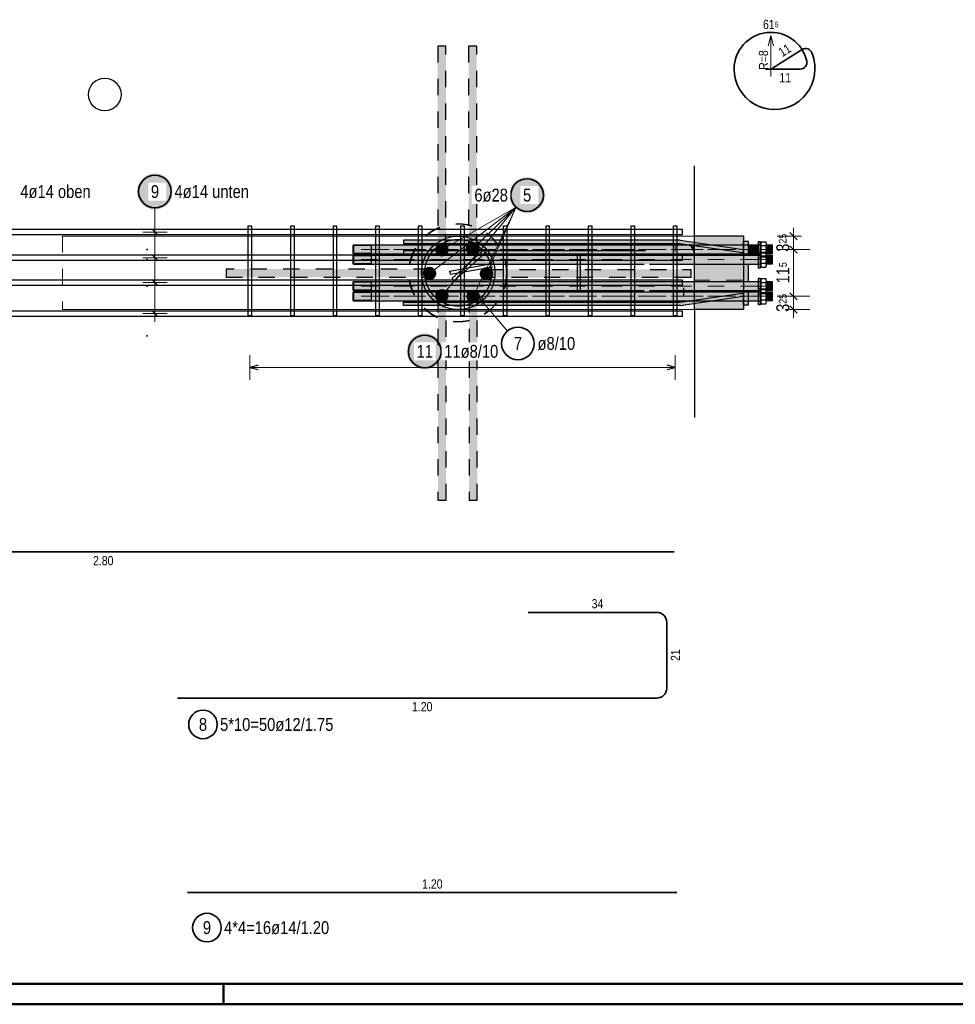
# Model space of a CAD drawing. Header units: millimetres. Extents: x -48 to 49.2, y -6.2 to 26.4.
# Tile 44 of 53: x 33 to 38.7, y 0 to 6. Entities that reach past the tile are written whole.
import ezdxf

# ---------------------------------------------------------------- set-up
doc = ezdxf.new("R2010")
doc.units = ezdxf.units.MM
doc.linetypes.add('DASHDOT', pattern=[1, 0.5, -0.25, 0, -0.25])
doc.linetypes.add('HIDDEN', pattern=[0.375, 0.25, -0.125])
doc.layers.add('Achsen', color=7, linetype='Continuous', lineweight=20)
doc.layers.add('Schraffuren', color=7, linetype='Continuous', lineweight=20)
doc.styles.add('Arial Narrow', font='ARIALN.TTF')
doc.dimstyles.new('Arch_Strakon_dimstyle', dxfattribs={"dimtxt": 8.75, "dimasz": 1, "dimexe": 1.25, "dimexo": 0.0625, "dimgap": 1, "dimtad": 0, "dimdec": 3, "dimzin": 12, "dimdsep": 46, "dimtxsty": 'Arial Narrow', "dimblk": 'Arrowhead_Tick', "dimsah": 1, "dimcen": 0, "dimse1": 1, "dimse2": 1, "dimclrd": 6, "dimclrt": 2, "dimazin": 0, "dimtfac": 1, "dimtdec": 4, "dimtmove": 0, "dimatfit": 3, "dimldrblk": 'NONE', "dimfxl": 1, "dimtvp": 1, "dimtolj": 1, "dimtzin": 0, "dimlwd": 13, "dimarcsym": 2})
doc.dimstyles.new('Radial_Strakon_dimstyle', dxfattribs={"dimtxt": 8.75, "dimasz": 1, "dimexe": 1.25, "dimexo": 0.0625, "dimgap": 1, "dimtad": 0, "dimdec": 3, "dimzin": 12, "dimdsep": 46, "dimtxsty": 'Arial Narrow', "dimblk": 'Arrowhead_Radial_Reverse', "dimsah": 1, "dimcen": 0, "dimse1": 1, "dimse2": 1, "dimclrd": 6, "dimclrt": 2, "dimazin": 0, "dimtfac": 1, "dimtdec": 4, "dimtmove": 0, "dimatfit": 3, "dimldrblk": 'NONE', "dimfxl": 1, "dimtvp": 1, "dimtolj": 1, "dimtzin": 0, "dimlwd": 13, "dimarcsym": 2})

# ---------------------------------------------------------------- blocks, each defined once
blk = doc.blocks.new('Arrowhead_Tick')
at = {"color": 0, "linetype": 'Continuous', "lineweight": -2}
for p, q in [((0, 10), (0, -5)), ((-1, 0), (0, 0)), ((5, 0), (0, 0))]:
    blk.add_line(p, q, dxfattribs=at)
at = {"color": 2, "linetype": 'Continuous', "lineweight": 35}
blk.add_line((2.21, 2.21), (-2.21, -2.21), dxfattribs=at)
blk = doc.blocks.new('*D25')
at = {"color": 6, "linetype": 'Continuous', "lineweight": 13}
blk.add_line((37.7443, 4.2673), (37.7443, 4.3285), dxfattribs=at)
at = {"layer": 'Defpoints', "color": 0}
for p in [(37.6148, 4.3385), (37.7443, 4.3385), (37.4371, 4.2573)]:
    blk.add_point(p, dxfattribs=at)
at = {"color": 6, "lineweight": 13, "xscale": 0.01, "yscale": 0.01, "zscale": 0.01}
for p, rotation in [((37.7443, 4.3385), 90.00000000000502), ((37.7443, 4.2573), 270.000000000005)]:
    blk.add_blockref('Arrowhead_Tick', p, dxfattribs=dict(at, rotation=rotation))
at = {"color": 2, "lineweight": 18, "insert": (37.6791, 4.2979), "char_height": 0.07875, "attachment_point": 5, "rotation": 90, "style": 'Arial Narrow'}
blk.add_mtext('\\A1;3{\\A1;\\H.6x;\\S25;}', dxfattribs=at)
blk = doc.blocks.new('_None')
blk = doc.blocks.new('*D26')
at = {"color": 6, "linetype": 'Continuous', "lineweight": 13}
blk.add_line((37.7443, 4.3485), (37.7443, 4.616), dxfattribs=at)
at = {"layer": 'Defpoints', "color": 0}
for p in [(37.6148, 4.626), (37.7443, 4.626), (37.6148, 4.3385)]:
    blk.add_point(p, dxfattribs=at)
at = {"color": 6, "lineweight": 13, "xscale": 0.01, "yscale": 0.01, "zscale": 0.01}
for p, rotation in [((37.7443, 4.626), 90), ((37.7443, 4.3385), 270)]:
    blk.add_blockref('Arrowhead_Tick', p, dxfattribs=dict(at, rotation=rotation))
at = {"color": 2, "lineweight": 18, "insert": (37.6798, 4.4823), "char_height": 0.07875, "attachment_point": 5, "rotation": 90, "style": 'Arial Narrow'}
blk.add_mtext('\\A1;11{\\A1;\\H.6x;\\S5;}', dxfattribs=at)
blk = doc.blocks.new('*D27')
at = {"color": 6, "linetype": 'Continuous', "lineweight": 13}
blk.add_line((37.7443, 4.636), (37.7443, 4.6973), dxfattribs=at)
at = {"layer": 'Defpoints', "color": 0}
for p in [(37.4371, 4.7073), (37.7443, 4.7073), (37.6148, 4.626)]:
    blk.add_point(p, dxfattribs=at)
at = {"color": 6, "lineweight": 13, "xscale": 0.01, "yscale": 0.01, "zscale": 0.01}
for p, rotation in [((37.7443, 4.7073), 89.99999999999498), ((37.7443, 4.626), 269.9999999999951)]:
    blk.add_blockref('Arrowhead_Tick', p, dxfattribs=dict(at, rotation=rotation))
at = {"color": 2, "lineweight": 18, "insert": (37.6791, 4.6666), "char_height": 0.07875, "attachment_point": 5, "rotation": 90, "style": 'Arial Narrow'}
blk.add_mtext('\\A1;3{\\A1;\\H.6x;\\S25;}', dxfattribs=at)
blk = doc.blocks.new('Arrowhead_Radial_Reverse')
at = {"color": 0, "linetype": 'Continuous', "lineweight": -2}
for p, q in [((0, 0), (-25, 0)), ((0, 0), (-6.25, 1.67)), ((-6.25, -1.67), (0, 0))]:
    blk.add_line(p, q, dxfattribs=at)
blk = doc.blocks.new('*D29')
at = {"color": 6, "linetype": 'Continuous', "lineweight": 13}
blk.add_line((37.6057, 5.9262), (37.6057, 5.7312), dxfattribs=at)
at = {"layer": 'Defpoints', "color": 0}
for p in [(37.6057, 5.9362), (37.6057, 5.7312)]:
    blk.add_point(p, dxfattribs=at)
at = {"color": 6, "lineweight": 13, "xscale": 0.01, "yscale": 0.01, "zscale": 0.01, "rotation": 90}
blk.add_blockref('Arrowhead_Radial_Reverse', (37.6057, 5.9362), dxfattribs=at)
at = {"color": 3, "lineweight": 18, "insert": (37.5608, 5.7862), "char_height": 0.05625, "attachment_point": 5, "rotation": 90, "style": 'Arial Narrow'}
blk.add_mtext('\\A1;R=8', dxfattribs=at)

msp = doc.modelspace()

# ---------------------------------------------------------------- hatches: boundary and pattern name
at = {"lineweight": 35, "true_color": 0x7dbeff}
for points in [[(35.613691, 5.870837), (35.613691, 4.620837), (35.563691, 4.620837), (35.563691, 5.870837)], [(35.802907, 5.870837), (35.802907, 4.620837), (35.752907, 4.620837), (35.752907, 5.870837)], [(34.26566, 4.455385), (35.51566, 4.455385), (35.51566, 4.505385), (34.26566, 4.505385)], [(35.864972, 4.453498), (37.114972, 4.453498), (37.114972, 4.503498), (35.864972, 4.503498)], [(35.614248, 4.339637), (35.614248, 3.089637), (35.564248, 3.089637), (35.564248, 4.339637)], [(35.805837, 4.339637), (35.805837, 3.089637), (35.755837, 3.089637), (35.755837, 4.339637)]]:
    msp.add_hatch(color=151, dxfattribs=at).paths.add_polyline_path(points)
at = {"lineweight": 25, "true_color": 0xffffff}
msp.add_hatch(color=7, dxfattribs=at).paths.add_polyline_path([(33.939711, 4.980745), (33.939644, 4.984584), (33.939443, 4.988419), (33.939108, 4.992244), (33.93864, 4.996054), (33.938039, 4.999847), (33.937307, 5.003616), (33.936443, 5.007357), (33.935449, 5.011066), (33.934327, 5.014737), (33.933077, 5.018368), (33.931701, 5.021952), (33.930201, 5.025486), (33.928578, 5.028966), (33.926835, 5.032387), (33.924973, 5.035745), (33.922996, 5.039037), (33.920905, 5.042257), (33.918703, 5.045402), (33.916392, 5.048468), (33.913976, 5.051452), (33.911457, 5.05435), (33.908838, 5.057158), (33.906123, 5.059873), (33.903315, 5.062491), (33.900417, 5.06501), (33.897433, 5.067427), (33.894367, 5.069737), (33.891222, 5.07194), (33.888002, 5.074031), (33.884711, 5.076008), (33.881353, 5.07787), (33.877931, 5.079613), (33.874452, 5.081235), (33.870917, 5.082736), (33.867333, 5.084112), (33.863703, 5.085362), (33.860031, 5.086484), (33.856322, 5.087478), (33.852581, 5.088342), (33.848812, 5.089074), (33.84502, 5.089675), (33.841209, 5.090143), (33.837384, 5.090477), (33.83355, 5.090678), (33.829711, 5.090745), (33.825872, 5.090678), (33.822037, 5.090477), (33.818213, 5.090143), (33.814402, 5.089675), (33.810609, 5.089074), (33.80684, 5.088342), (33.803099, 5.087478), (33.799391, 5.086484), (33.795719, 5.085362), (33.792088, 5.084112), (33.788504, 5.082736), (33.78497, 5.081235), (33.78149, 5.079613), (33.778069, 5.07787), (33.774711, 5.076008), (33.77142, 5.074031), (33.768199, 5.07194), (33.765054, 5.069737), (33.761988, 5.067427), (33.759004, 5.06501), (33.756106, 5.062491), (33.753298, 5.059873), (33.750583, 5.057158), (33.747965, 5.05435), (33.745446, 5.051452), (33.743029, 5.048468), (33.740719, 5.045402), (33.738517, 5.042257), (33.736425, 5.039037), (33.734448, 5.035745), (33.732586, 5.032387), (33.730843, 5.028966), (33.729221, 5.025486), (33.72772, 5.021952), (33.726344, 5.018368), (33.725094, 5.014737), (33.723972, 5.011066), (33.722978, 5.007357), (33.722114, 5.003616), (33.721382, 4.999847), (33.720781, 4.996054), (33.720313, 4.992244), (33.719979, 4.988419), (33.719778, 4.984584), (33.719711, 4.980745), (33.719778, 4.976906), (33.719979, 4.973072), (33.720313, 4.969247), (33.720781, 4.965436), (33.721382, 4.961644), (33.722114, 4.957875), (33.722978, 4.954134), (33.723972, 4.950425), (33.725094, 4.946754), (33.726344, 4.943123), (33.72772, 4.939539), (33.729221, 4.936004), (33.730843, 4.932525), (33.732586, 4.929104), (33.734448, 4.925745), (33.736425, 4.922454), (33.738517, 4.919234), (33.740719, 4.916089), (33.743029, 4.913023), (33.745446, 4.910039), (33.747965, 4.907141), (33.750583, 4.904333), (33.753298, 4.901618), (33.756106, 4.899), (33.759004, 4.896481), (33.761988, 4.894064), (33.765054, 4.891754), (33.768199, 4.889551), (33.77142, 4.88746), (33.774711, 4.885483), (33.778069, 4.883621), (33.78149, 4.881878), (33.78497, 4.880255), (33.788504, 4.878755), (33.792088, 4.877379), (33.795719, 4.876129), (33.799391, 4.875007), (33.803099, 4.874013), (33.80684, 4.873149), (33.810609, 4.872417), (33.814402, 4.871816), (33.818213, 4.871348), (33.822037, 4.871013), (33.825872, 4.870812), (33.829711, 4.870745), (33.83355, 4.870812), (33.837384, 4.871013), (33.841209, 4.871348), (33.84502, 4.871816), (33.848812, 4.872417), (33.852581, 4.873149), (33.856322, 4.874013), (33.860031, 4.875007), (33.863703, 4.876129), (33.867333, 4.877379), (33.870917, 4.878755), (33.874452, 4.880255), (33.877931, 4.881878), (33.881353, 4.883621), (33.884711, 4.885483), (33.888002, 4.88746), (33.891222, 4.889551), (33.894367, 4.891754), (33.897433, 4.894064), (33.900417, 4.896481), (33.903315, 4.899), (33.906123, 4.901618), (33.908838, 4.904333), (33.911457, 4.907141), (33.913976, 4.910039), (33.916392, 4.913023), (33.918703, 4.916089), (33.920905, 4.919234), (33.922996, 4.922454), (33.924973, 4.925745), (33.926835, 4.929104), (33.928578, 4.932525), (33.930201, 4.936004), (33.931701, 4.939539), (33.933077, 4.943123), (33.934327, 4.946754), (33.935449, 4.950425), (33.936443, 4.954134), (33.937307, 4.957875), (33.938039, 4.961644), (33.93864, 4.965436), (33.939108, 4.969247), (33.939443, 4.973072)])
at = {"lineweight": 50, "true_color": 0xffffff}
msp.add_hatch(color=7, dxfattribs=at).paths.add_polyline_path([(36.221247, 4.958779), (36.22118, 4.962618), (36.220979, 4.966452), (36.220645, 4.970277), (36.220177, 4.974088), (36.219576, 4.97788), (36.218843, 4.981649), (36.21798, 4.985391), (36.216986, 4.989099), (36.215863, 4.992771), (36.214613, 4.996401), (36.213237, 4.999986), (36.211737, 5.00352), (36.210115, 5.007), (36.208371, 5.010421), (36.20651, 5.013779), (36.204532, 5.01707), (36.202441, 5.02029), (36.200239, 5.023436), (36.197928, 5.026502), (36.195512, 5.029486), (36.192993, 5.032384), (36.190375, 5.035192), (36.18766, 5.037907), (36.184852, 5.040525), (36.181954, 5.043044), (36.17897, 5.04546), (36.175904, 5.047771), (36.172758, 5.049973), (36.169538, 5.052064), (36.166247, 5.054042), (36.162889, 5.055903), (36.159468, 5.057647), (36.155988, 5.059269), (36.152454, 5.060769), (36.148869, 5.062145), (36.145239, 5.063395), (36.141567, 5.064518), (36.137859, 5.065512), (36.134117, 5.066375), (36.130349, 5.067108), (36.126556, 5.067709), (36.122745, 5.068177), (36.11892, 5.068511), (36.115086, 5.068712), (36.111247, 5.068779), (36.107408, 5.068712), (36.103574, 5.068511), (36.099749, 5.068177), (36.095938, 5.067709), (36.092146, 5.067108), (36.088377, 5.066375), (36.084636, 5.065512), (36.080927, 5.064518), (36.077255, 5.063395), (36.073625, 5.062145), (36.07004, 5.060769), (36.066506, 5.059269), (36.063026, 5.057647), (36.059605, 5.055903), (36.056247, 5.054042), (36.052956, 5.052064), (36.049736, 5.049973), (36.046591, 5.047771), (36.043524, 5.04546), (36.040541, 5.043044), (36.037643, 5.040525), (36.034835, 5.037907), (36.03212, 5.035192), (36.029501, 5.032384), (36.026982, 5.029486), (36.024566, 5.026502), (36.022255, 5.023436), (36.020053, 5.02029), (36.017962, 5.01707), (36.015984, 5.013779), (36.014123, 5.010421), (36.01238, 5.007), (36.010757, 5.00352), (36.009257, 4.999986), (36.007881, 4.996401), (36.006631, 4.992771), (36.005508, 4.989099), (36.004515, 4.985391), (36.003651, 4.981649), (36.002918, 4.97788), (36.002318, 4.974088), (36.00185, 4.970277), (36.001515, 4.966452), (36.001314, 4.962618), (36.001247, 4.958779), (36.001314, 4.95494), (36.001515, 4.951106), (36.00185, 4.947281), (36.002318, 4.94347), (36.002918, 4.939678), (36.003651, 4.935909), (36.004515, 4.932168), (36.005508, 4.928459), (36.006631, 4.924787), (36.007881, 4.921157), (36.009257, 4.917572), (36.010757, 4.914038), (36.01238, 4.910558), (36.014123, 4.907137), (36.015984, 4.903779), (36.017962, 4.900488), (36.020053, 4.897268), (36.022255, 4.894123), (36.024566, 4.891056), (36.026982, 4.888073), (36.029501, 4.885175), (36.03212, 4.882367), (36.034835, 4.879652), (36.037643, 4.877033), (36.040541, 4.874514), (36.043524, 4.872098), (36.046591, 4.869787), (36.049736, 4.867585), (36.052956, 4.865494), (36.056247, 4.863516), (36.059605, 4.861655), (36.063026, 4.859912), (36.066506, 4.858289), (36.07004, 4.856789), (36.073625, 4.855413), (36.077255, 4.854163), (36.080927, 4.85304), (36.084636, 4.852047), (36.088377, 4.851183), (36.092146, 4.85045), (36.095938, 4.84985), (36.099749, 4.849382), (36.103574, 4.849047), (36.107408, 4.848846), (36.111247, 4.848779), (36.115086, 4.848846), (36.11892, 4.849047), (36.122745, 4.849382), (36.126556, 4.84985), (36.130349, 4.85045), (36.134117, 4.851183), (36.137859, 4.852047), (36.141567, 4.85304), (36.145239, 4.854163), (36.148869, 4.855413), (36.152454, 4.856789), (36.155988, 4.858289), (36.159468, 4.859912), (36.162889, 4.861655), (36.166247, 4.863516), (36.169538, 4.865494), (36.172758, 4.867585), (36.175904, 4.869787), (36.17897, 4.872098), (36.181954, 4.874514), (36.184852, 4.877033), (36.18766, 4.879652), (36.190375, 4.882367), (36.192993, 4.885175), (36.195512, 4.888073), (36.197928, 4.891056), (36.200239, 4.894123), (36.202441, 4.897268), (36.204532, 4.900488), (36.20651, 4.903779), (36.208371, 4.907137), (36.210115, 4.910558), (36.211737, 4.914038), (36.213237, 4.917572), (36.214613, 4.921157), (36.215863, 4.924787), (36.216986, 4.928459), (36.21798, 4.932168), (36.218843, 4.935909), (36.219576, 4.939678), (36.220177, 4.94347), (36.220645, 4.947281), (36.220979, 4.951106)])
at = {"lineweight": 35, "true_color": 0xcccccc}
for points in [[(35.047645, 4.598518), (37.137122, 4.598518), (37.107598, 4.653518), (35.047645, 4.653518), (35.043585, 4.649458), (35.043585, 4.602578)], [(37.107598, 4.653518), (37.137122, 4.598518), (37.137122, 4.64923)], [(37.436099, 4.59854), (37.468322, 4.59854), (37.468322, 4.674592), (37.436099, 4.674592)], [(37.468322, 4.59854), (37.530524, 4.598518), (37.530524, 4.653518), (37.468322, 4.653518)], [(37.540524, 4.512092), (37.530524, 4.512092), (37.530524, 4.674592), (37.540524, 4.674592)], [(37.578585, 4.598518), (37.614255, 4.598518), (37.614255, 4.653518), (37.578585, 4.653518)], [(35.047645, 4.536018), (37.137122, 4.536018), (37.137122, 4.591018), (35.047645, 4.591018), (35.043585, 4.586958), (35.043585, 4.540078)], [(37.530524, 4.598518), (37.541085, 4.536018), (37.468322, 4.536018), (37.437122, 4.536018), (37.437122, 4.598518)], [(37.578585, 4.536018), (37.614255, 4.536018), (37.614255, 4.591018), (37.578585, 4.591018)], [(37.437122, 4.428518), (37.468322, 4.428518), (37.468322, 4.536018), (37.437122, 4.536018)], [(35.047645, 4.373518), (37.137122, 4.373518), (37.137122, 4.428518), (35.047645, 4.428518), (35.043585, 4.424458), (35.043585, 4.377578)], [(37.530524, 4.287092), (37.540524, 4.287092), (37.540524, 4.449592), (37.530524, 4.449592), (37.530524, 4.428518), (37.437122, 4.428518), (37.437122, 4.366018), (37.436099, 4.287092), (37.468322, 4.287092), (37.468322, 4.311018), (37.530524, 4.311018)], [(37.578585, 4.373159), (37.614255, 4.373518), (37.614255, 4.428518), (37.578585, 4.428518)], [(37.107598, 4.311018), (37.137122, 4.315306), (37.137122, 4.366018), (35.047645, 4.366018), (35.043585, 4.361958), (35.043585, 4.315078), (35.047645, 4.311018)], [(37.578585, 4.311018), (37.614255, 4.311018), (37.614255, 4.366018), (37.578585, 4.366377)]]:
    msp.add_hatch(color=254, dxfattribs=at).paths.add_polyline_path(points)
at = {"lineweight": 35, "true_color": 0xe9e9e9}
for points in [[(37.433224, 4.606226), (37.436099, 4.626018), (37.048709, 4.682281), (35.35331, 4.682281), (35.35331, 4.662281), (37.047264, 4.662281)], [(36.418887, 4.368422), (36.438887, 4.368422), (36.438887, 4.595922), (36.418887, 4.595922)], [(37.048709, 4.282255), (37.436099, 4.338518), (37.433224, 4.35831), (37.047264, 4.302255), (35.35331, 4.302255), (35.35331, 4.282255)]]:
    msp.add_hatch(color=254, dxfattribs=at).paths.add_polyline_path(points)
at = {"layer": 'Schraffuren', "lineweight": 35, "true_color": 0xe0ddbe}
msp.add_hatch(color=254, dxfattribs=at).paths.add_polyline_path([(37.137122, 4.257268), (37.437122, 4.257268), (37.437122, 4.707268), (37.137122, 4.707268)])
at = {"layer": 'Schraffuren', "lineweight": 25, "true_color": 0xffffff}
msp.add_hatch(color=7, dxfattribs=at).paths.add_polyline_path([(35.59354, 4.001114), (35.593473, 4.004953), (35.593272, 4.008788), (35.592937, 4.012612), (35.592469, 4.016423), (35.591868, 4.020216), (35.591136, 4.023985), (35.590272, 4.027726), (35.589278, 4.031434), (35.588156, 4.035106), (35.586906, 4.038737), (35.58553, 4.042321), (35.58403, 4.045855), (35.582407, 4.049335), (35.580664, 4.052756), (35.578802, 4.056114), (35.576825, 4.059405), (35.574734, 4.062626), (35.572531, 4.065771), (35.570221, 4.068837), (35.567804, 4.071821), (35.565286, 4.074719), (35.562667, 4.077527), (35.559952, 4.080242), (35.557144, 4.08286), (35.554246, 4.085379), (35.551262, 4.087796), (35.548196, 4.090106), (35.545051, 4.092308), (35.541831, 4.0944), (35.53854, 4.096377), (35.535181, 4.098239), (35.53176, 4.099982), (35.528281, 4.101604), (35.524746, 4.103105), (35.521162, 4.104481), (35.517531, 4.105731), (35.51386, 4.106853), (35.510151, 4.107847), (35.50641, 4.108711), (35.502641, 4.109443), (35.498849, 4.110044), (35.495038, 4.110512), (35.491213, 4.110846), (35.487379, 4.111047), (35.48354, 4.111114), (35.479701, 4.111047), (35.475866, 4.110846), (35.472041, 4.110512), (35.468231, 4.110044), (35.464438, 4.109443), (35.460669, 4.108711), (35.456928, 4.107847), (35.453219, 4.106853), (35.449548, 4.105731), (35.445917, 4.104481), (35.442333, 4.103105), (35.438799, 4.101604), (35.435319, 4.099982), (35.431898, 4.098239), (35.42854, 4.096377), (35.425248, 4.0944), (35.422028, 4.092308), (35.418883, 4.090106), (35.415817, 4.087796), (35.412833, 4.085379), (35.409935, 4.08286), (35.407127, 4.080242), (35.404412, 4.077527), (35.401794, 4.074719), (35.399275, 4.071821), (35.396858, 4.068837), (35.394548, 4.065771), (35.392345, 4.062626), (35.390254, 4.059405), (35.388277, 4.056114), (35.386415, 4.052756), (35.384672, 4.049335), (35.38305, 4.045855), (35.381549, 4.042321), (35.380173, 4.038737), (35.378923, 4.035106), (35.377801, 4.031434), (35.376807, 4.027726), (35.375943, 4.023985), (35.375211, 4.020216), (35.37461, 4.016423), (35.374142, 4.012612), (35.373808, 4.008788), (35.373607, 4.004953), (35.37354, 4.001114), (35.373607, 3.997275), (35.373808, 3.993441), (35.374142, 3.989616), (35.37461, 3.985805), (35.375211, 3.982013), (35.375943, 3.978244), (35.376807, 3.974503), (35.377801, 3.970794), (35.378923, 3.967122), (35.380173, 3.963492), (35.381549, 3.959908), (35.38305, 3.956373), (35.384672, 3.952893), (35.386415, 3.949472), (35.388277, 3.946114), (35.390254, 3.942823), (35.392345, 3.939603), (35.394548, 3.936458), (35.396858, 3.933392), (35.399275, 3.930408), (35.401794, 3.92751), (35.404412, 3.924702), (35.407127, 3.921987), (35.409935, 3.919368), (35.412833, 3.916849), (35.415817, 3.914433), (35.418883, 3.912122), (35.422028, 3.90992), (35.425248, 3.907829), (35.42854, 3.905852), (35.431898, 3.90399), (35.435319, 3.902247), (35.438799, 3.900624), (35.442333, 3.899124), (35.445917, 3.897748), (35.449548, 3.896498), (35.453219, 3.895376), (35.456928, 3.894382), (35.460669, 3.893518), (35.464438, 3.892785), (35.468231, 3.892185), (35.472041, 3.891717), (35.475866, 3.891382), (35.479701, 3.891181), (35.48354, 3.891114), (35.487379, 3.891181), (35.491213, 3.891382), (35.495038, 3.891717), (35.498849, 3.892185), (35.502641, 3.892785), (35.50641, 3.893518), (35.510151, 3.894382), (35.51386, 3.895376), (35.517531, 3.896498), (35.521162, 3.897748), (35.524746, 3.899124), (35.528281, 3.900624), (35.53176, 3.902247), (35.535181, 3.90399), (35.53854, 3.905852), (35.541831, 3.907829), (35.545051, 3.90992), (35.548196, 3.912122), (35.551262, 3.914433), (35.554246, 3.916849), (35.557144, 3.919368), (35.559952, 3.921987), (35.562667, 3.924702), (35.565286, 3.92751), (35.567804, 3.930408), (35.570221, 3.933392), (35.572531, 3.936458), (35.574734, 3.939603), (35.576825, 3.942823), (35.578802, 3.946114), (35.580664, 3.949472), (35.582407, 3.952893), (35.58403, 3.956373), (35.58553, 3.959908), (35.586906, 3.963492), (35.588156, 3.967122), (35.589278, 3.970794), (35.590272, 3.974503), (35.591136, 3.978244), (35.591868, 3.982013), (35.592469, 3.985805), (35.592937, 3.989616), (35.593272, 3.993441)])

# ---------------------------------------------------------------- linework, layer by layer
at = {"color": 3, "linetype": 'HIDDEN', "lineweight": 25, "ltscale": 0.25}
for p, q in [((35.613691, 5.870837), (35.563691, 5.870837)), ((35.563691, 5.870837), (35.563691, 4.620837)), ((35.613691, 4.620837), (35.613691, 5.870837)), ((35.802907, 5.870837), (35.752907, 5.870837)), ((35.752907, 5.870837), (35.752907, 4.620837)), ((35.802907, 4.620837), (35.802907, 5.870837)), ((35.51566, 4.505385), (34.26566, 4.505385)), ((34.26566, 4.505385), (34.26566, 4.455385)), ((35.864972, 4.503498), (37.114972, 4.503498)), ((37.114972, 4.503498), (37.114972, 4.453498)), ((34.26566, 4.455385), (35.51566, 4.455385)), ((37.114972, 4.453498), (35.864972, 4.453498)), ((37.069689, 4.390088), (37.069689, 4.340088)), ((35.564248, 4.339637), (35.564248, 3.089637)), ((35.614248, 3.089637), (35.614248, 4.339637)), ((35.755837, 4.339637), (35.755837, 3.089637)), ((35.805837, 3.089637), (35.805837, 4.339637)), ((35.805837, 3.089637), (35.805837, 4.339637)), ((35.564248, 3.089637), (35.614248, 3.089637)), ((35.755837, 3.089637), (35.805837, 3.089637)), ((35.755837, 3.089637), (35.805837, 3.089637))]:
    msp.add_line(p, q, dxfattribs=at)
at = {"color": 2, "linetype": 'Continuous', "lineweight": 35, "ltscale": 0.4}
for p, q in [((37.798173, 5.850635), (37.615162, 5.737042)), ((37.573646, 5.731163), (37.786366, 5.731163)), ((37.012122, 2.771886), (30.012122, 2.771886))]:
    msp.add_line(p, q, dxfattribs=at)
at = {"color": 5, "linetype": 'Continuous', "lineweight": 18, "ltscale": 0.4}
for p, q in [((33.829711, 4.880745), (33.829711, 4.782268)), ((35.51361, 4.478961), (36.044866, 4.88399)), ((35.589208, 4.34186), (36.044866, 4.88399)), ((35.58924, 4.624036), (36.044866, 4.88399)), ((35.77773, 4.630389), (36.044866, 4.88399)), ((35.781405, 4.338017), (36.044866, 4.88399)), ((35.862128, 4.476399), (36.044866, 4.88399)), ((33.829711, 4.782268), (33.829711, 4.182269)), ((33.904711, 4.732268), (33.754711, 4.732268)), ((33.904711, 4.574768), (33.754711, 4.574768)), ((33.904711, 4.422268), (33.754711, 4.422268)), ((35.990684, 4.125968), (35.818243, 4.329658)), ((33.904711, 4.232269), (33.754711, 4.232269))]:
    msp.add_line(p, q, dxfattribs=at)
at = {"color": 3, "linetype": 'Continuous', "lineweight": 25, "ltscale": 0.4}
for p, q in [((30.097122, 4.749768), (37.062122, 4.749768)), ((37.062122, 4.714768), (30.097122, 4.714768)), ((33.847388, 4.71459), (33.812033, 4.749946)), ((37.062122, 4.749768), (37.062122, 4.714768)), ((30.097122, 4.592268), (37.062122, 4.592268)), ((33.847388, 4.557091), (33.812033, 4.592446)), ((35.849056, 4.6256), (35.651744, 4.449013)), ((35.862394, 4.610697), (35.665082, 4.43411)), ((37.062122, 4.592268), (37.062122, 4.557268)), ((37.062122, 4.557268), (30.097122, 4.557268)), ((35.636295, 4.493359), (35.897065, 4.53934)), ((35.636295, 4.493359), (35.639768, 4.473663)), ((35.639768, 4.473663), (35.900537, 4.519644)), ((30.097122, 4.439768), (37.062122, 4.439768)), ((37.062122, 4.404768), (30.097122, 4.404768)), ((33.847388, 4.404591), (33.812033, 4.439946)), ((35.665082, 4.43411), (35.651744, 4.449013)), ((37.062122, 4.439768), (37.062122, 4.404768)), ((35.836984, 4.34172), (35.831809, 4.279435)), ((30.097122, 4.249769), (37.062122, 4.249769)), ((33.847388, 4.214591), (33.812033, 4.249946)), ((37.062122, 4.249769), (37.062122, 4.214769)), ((37.062122, 4.214769), (30.097122, 4.214769))]:
    msp.add_line(p, q, dxfattribs=at)
at = {"color": 9, "linetype": 'Continuous', "lineweight": 0, "ltscale": 0.4}
for p, q in [((30.097122, 4.749768), (37.062122, 4.749768)), ((37.062122, 4.714768), (30.097122, 4.714768)), ((37.062122, 4.749768), (37.062122, 4.714768)), ((30.097122, 4.592268), (37.062122, 4.592268)), ((37.062122, 4.592268), (37.062122, 4.557268)), ((37.062122, 4.557268), (30.097122, 4.557268)), ((30.097122, 4.439768), (37.062122, 4.439768)), ((37.062122, 4.404768), (30.097122, 4.404768)), ((37.062122, 4.439768), (37.062122, 4.404768)), ((30.097122, 4.249769), (37.062122, 4.249769)), ((37.062122, 4.249769), (37.062122, 4.214769)), ((37.062122, 4.214769), (30.097122, 4.214769))]:
    msp.add_line(p, q, dxfattribs=at)
at = {"color": 3, "linetype": 'Continuous', "lineweight": 25}
for p, q in [((35.047645, 4.653518), (35.043585, 4.649458)), ((35.043585, 4.649458), (35.043585, 4.602578)), ((35.047645, 4.653518), (37.541085, 4.653518)), ((35.047645, 4.653518), (35.047645, 4.598518)), ((35.156085, 4.653518), (35.156085, 4.598518)), ((37.048709, 4.682281), (35.35331, 4.682281)), ((35.35331, 4.682281), (35.35331, 4.662281)), ((35.35331, 4.662281), (37.047264, 4.662281)), ((37.047264, 4.662281), (37.433224, 4.606226)), ((37.543585, 4.672206), (37.543585, 4.57983)), ((37.543585, 4.672206), (37.57547, 4.672206)), ((37.543585, 4.656018), (37.543585, 4.596018)), ((37.543585, 4.649112), (37.57547, 4.649112)), ((37.578585, 4.591377), (37.578585, 4.660659)), ((35.047645, 4.598518), (35.043585, 4.602578)), ((35.047645, 4.591018), (35.043585, 4.586958)), ((35.043585, 4.586958), (35.043585, 4.540078)), ((35.047645, 4.598518), (37.541085, 4.598518)), ((35.047645, 4.591018), (37.541085, 4.591018)), ((35.047645, 4.591018), (35.047645, 4.536018)), ((35.156085, 4.591018), (35.156085, 4.536018)), ((36.418887, 4.595922), (36.418887, 4.368422)), ((36.438887, 4.595922), (36.418887, 4.595922)), ((36.438887, 4.368422), (36.438887, 4.595922)), ((37.543585, 4.609706), (37.543585, 4.51733)), ((37.543585, 4.609706), (37.57547, 4.609706)), ((37.575491, 4.602924), (37.543585, 4.602924)), ((37.543585, 4.593518), (37.543585, 4.533518)), ((37.543585, 4.586612), (37.57547, 4.586612)), ((37.578585, 4.528877), (37.578585, 4.598159)), ((35.047645, 4.536018), (35.043585, 4.540078)), ((35.047645, 4.536018), (36.829588, 4.536018)), ((36.860999, 4.536018), (37.541085, 4.536018)), ((37.468322, 4.428518), (37.468322, 4.536018)), ((37.543585, 4.57983), (37.575491, 4.57983)), ((37.575491, 4.540424), (37.543585, 4.540424)), ((37.543585, 4.51733), (37.575491, 4.51733)), ((35.047645, 4.428518), (35.043585, 4.424458)), ((35.043585, 4.424458), (35.043585, 4.377578)), ((35.047645, 4.428518), (35.047645, 4.373518)), ((35.047645, 4.428518), (37.437122, 4.428518)), ((35.156085, 4.428518), (35.156085, 4.373518)), ((37.437122, 4.428518), (37.530524, 4.428518)), ((37.530524, 4.428518), (37.541085, 4.428518)), ((37.543585, 4.447206), (37.543585, 4.35483)), ((37.543585, 4.447206), (37.57547, 4.447206)), ((37.543585, 4.431018), (37.543585, 4.371018)), ((37.543585, 4.424112), (37.57547, 4.424112)), ((37.578585, 4.366377), (37.578585, 4.435659)), ((35.047645, 4.373518), (35.043585, 4.377578)), ((35.047645, 4.366018), (35.043585, 4.361958)), ((35.043585, 4.361958), (35.043585, 4.315078)), ((35.047645, 4.373518), (36.829588, 4.373518)), ((35.047645, 4.366018), (35.047645, 4.311018)), ((35.047645, 4.366018), (37.437122, 4.366018)), ((35.156085, 4.366018), (35.156085, 4.311018)), ((36.418887, 4.368422), (36.438887, 4.368422)), ((36.860999, 4.373518), (37.541085, 4.373518)), ((37.047264, 4.302255), (37.433224, 4.35831)), ((37.386099, 4.374372), (37.436099, 4.374372)), ((37.436099, 4.374372), (37.436099, 4.299372)), ((37.437122, 4.366018), (37.541085, 4.366018)), ((37.543585, 4.384706), (37.543585, 4.29233)), ((37.543585, 4.384706), (37.57547, 4.384706)), ((37.575491, 4.377924), (37.543585, 4.377924)), ((37.543585, 4.368518), (37.543585, 4.308518)), ((37.543585, 4.361612), (37.57547, 4.361612)), ((37.543585, 4.35483), (37.575491, 4.35483)), ((37.578585, 4.303877), (37.578585, 4.373159)), ((35.047645, 4.311018), (35.043585, 4.315078)), ((35.047645, 4.311018), (37.468322, 4.311018)), ((35.35331, 4.282255), (35.35331, 4.302255)), ((35.35331, 4.302255), (37.047264, 4.302255)), ((37.468322, 4.311018), (37.530524, 4.311018)), ((37.530524, 4.311018), (37.541085, 4.311018)), ((37.575491, 4.315424), (37.543585, 4.315424)), ((37.543585, 4.29233), (37.575491, 4.29233)), ((37.048709, 4.282255), (35.35331, 4.282255))]:
    msp.add_line(p, q, dxfattribs=at)
at = {"color": 5, "linetype": 'HIDDEN', "lineweight": 18, "ltscale": 0.25}
for p, q in [((35.156085, 4.649458), (35.043585, 4.649458)), ((35.164205, 4.653518), (35.156085, 4.649458)), ((35.156085, 4.602578), (35.043585, 4.602578)), ((35.156085, 4.586958), (35.043585, 4.586958)), ((35.164205, 4.598518), (35.156085, 4.602578)), ((35.164205, 4.591018), (35.156085, 4.586958)), ((35.156085, 4.540078), (35.043585, 4.540078)), ((35.164205, 4.536018), (35.156085, 4.540078)), ((35.156085, 4.424458), (35.043585, 4.424458)), ((35.164205, 4.428518), (35.156085, 4.424458)), ((35.156085, 4.377578), (35.043585, 4.377578)), ((35.156085, 4.361958), (35.043585, 4.361958)), ((35.164205, 4.373518), (35.156085, 4.377578)), ((35.164205, 4.366018), (35.156085, 4.361958)), ((35.156085, 4.315078), (35.043585, 4.315078)), ((35.164205, 4.311018), (35.156085, 4.315078))]:
    msp.add_line(p, q, dxfattribs=at)
at = {"color": 9, "linetype": 'HIDDEN', "lineweight": 0, "ltscale": 0.25}
msp.add_line((37.019542, 4.663151), (37.019542, 4.613151), dxfattribs=at)
at = {"color": 5, "linetype": 'DASHDOT', "lineweight": 18, "ltscale": 0.25}
for p, q in [((37.543585, 4.626018), (35.006347, 4.626018)), ((37.591085, 4.626018), (37.543585, 4.626018)), ((37.543585, 4.563518), (35.006347, 4.563518)), ((37.591085, 4.563518), (37.543585, 4.563518)), ((37.543585, 4.401018), (35.006347, 4.401018)), ((37.591085, 4.401018), (37.543585, 4.401018)), ((37.543585, 4.338518), (35.006347, 4.338518)), ((37.591085, 4.338518), (37.543585, 4.338518))]:
    msp.add_line(p, q, dxfattribs=at)
at = {"color": 4, "linetype": 'Continuous', "lineweight": 50}
for p, q in [((0.5, 0.125), (43.625, 0.125)), ((0, 0), (43.75, 0))]:
    msp.add_line(p, q, dxfattribs=at)
at = {"color": 4, "linetype": 'Continuous', "lineweight": 50, "ltscale": 0.4}
msp.add_line((34.25, 0), (34.25, 0.125), dxfattribs=at)
at = {"color": 3, "linetype": 'Continuous', "lineweight": 25}
msp.add_circle((33.522115, 5.575116), 0.1, dxfattribs=at)
at = {"color": 2, "linetype": 'Continuous', "lineweight": 35, "ltscale": 0.4}
for centre in [(33.829711, 4.980745), (36.111247, 4.958779)]:
    msp.add_circle(centre, 0.1, dxfattribs=at)
at = {"color": 2, "linetype": 'HIDDEN', "lineweight": 35, "ltscale": 0.25}
msp.add_circle((35.687122, 4.482268), 0.3, dxfattribs=at)
at = {"color": 3, "linetype": 'Continuous', "lineweight": 25, "ltscale": 0.4}
for radius in [0.22505, 0.20505]:
    msp.add_circle((35.688984, 4.482341), radius, dxfattribs=at)
at = {"color": 4, "linetype": 'Continuous', "lineweight": 50, "ltscale": 0.4}
for centre, radius in [((35.58924, 4.624036), 0.035), ((35.58924, 4.624036), 0.035), ((35.58924, 4.624036), 0.0315), ((35.58924, 4.624036), 0.0245), ((35.77773, 4.630389), 0.035), ((35.77773, 4.630389), 0.035), ((35.77773, 4.630389), 0.0315), ((35.77773, 4.630389), 0.0245), ((35.77773, 4.630389), 0.0175), ((35.58924, 4.624036), 0.0175), ((35.58924, 4.624036), 0.0105), ((35.58924, 4.624036), 0.0035), ((35.77773, 4.630389), 0.0105), ((35.77773, 4.630389), 0.0035), ((35.51361, 4.478961), 0.035), ((35.51361, 4.478961), 0.035), ((35.51361, 4.478961), 0.0315), ((35.51361, 4.478961), 0.0245), ((35.51361, 4.478961), 0.0175), ((35.51361, 4.478961), 0.0105), ((35.51361, 4.478961), 0.0035), ((35.862128, 4.476399), 0.035), ((35.862128, 4.476399), 0.035), ((35.862128, 4.476399), 0.0315), ((35.862128, 4.476399), 0.0245), ((35.862128, 4.476399), 0.0175), ((35.862128, 4.476399), 0.0105), ((35.862128, 4.476399), 0.0035), ((35.589208, 4.34186), 0.035), ((35.589208, 4.34186), 0.035), ((35.589208, 4.34186), 0.0315), ((35.589208, 4.34186), 0.0245), ((35.589208, 4.34186), 0.0175), ((35.589208, 4.34186), 0.0105), ((35.589208, 4.34186), 0.0035), ((35.781405, 4.338017), 0.035), ((35.781405, 4.338017), 0.035), ((35.781405, 4.338017), 0.0315), ((35.781405, 4.338017), 0.0245), ((35.781405, 4.338017), 0.0175), ((35.781405, 4.338017), 0.0105), ((35.781405, 4.338017), 0.0035)]:
    msp.add_circle(centre, radius, dxfattribs=at)
at = {"color": 9, "linetype": 'Continuous', "lineweight": 0}
for centre in [(37.107598, 4.653518), (37.137122, 4.64923), (37.468322, 4.653518), (37.530524, 4.653518), (33.781085, 4.626018), (37.137122, 4.598518), (37.137122, 4.591018), (37.437122, 4.598518), (37.530524, 4.598518), (33.781085, 4.563518), (37.137122, 4.536018), (37.437122, 4.536018), (37.137122, 4.428518), (33.781085, 4.401018), (37.137122, 4.373518), (37.137122, 4.366018), (37.107598, 4.311018), (37.137122, 4.315306), (33.781085, 4.097268)]:
    msp.add_circle(centre, 0.002775, dxfattribs=at)
at = {"color": 2, "linetype": 'Continuous', "lineweight": 35, "ltscale": 0.4}
for centre, radius, start, end in [((37.60569, 5.731163), 0.22505, 12.4834615, 180), ((37.819267, 5.81665), 0.04, 21.8142413, 121.8274522), ((37.60569, 5.731163), 0.27005, 0.0000012, 21.8142413), ((37.786366, 5.771163), 0.04, 270, 12.4834615), ((37.62819, 5.731163), 0.24755, 180, 0.0000014)]:
    msp.add_arc(centre, radius, start, end, dxfattribs=at)
at = {"color": 3, "linetype": 'Continuous', "lineweight": 25}
for centre, radius, start, end in [((37.541085, 4.656018), 0.0025, 270, 0), ((37.555491, 4.660659), 0.023076, 329.9742648, 30.0257352), ((37.489357, 4.626018), 0.089157, 344.9909852, 15.0123681), ((37.541085, 4.596018), 0.0025, 359.9999805, 90), ((37.541085, 4.593518), 0.0025, 270, 0), ((37.555491, 4.598159), 0.023076, 329.9742648, 30.0257352), ((37.489357, 4.563518), 0.089157, 344.9909852, 15.0123681), ((37.555491, 4.591377), 0.023094, 329.9992722, 30.0007302), ((37.541085, 4.533518), 0.0025, 359.9999805, 90), ((37.555491, 4.528877), 0.023094, 329.9992722, 30.0007302), ((37.541085, 4.431018), 0.0025, 270, 0), ((37.555491, 4.435659), 0.023076, 329.9742648, 30.0257352), ((37.489357, 4.401018), 0.089157, 344.9909852, 15.0123681), ((37.541085, 4.371018), 0.0025, 359.9999805, 90), ((37.541085, 4.368518), 0.0025, 270, 0), ((37.555491, 4.373159), 0.023076, 329.9742648, 30.0257352), ((37.489357, 4.338518), 0.089157, 344.9909852, 15.0123681), ((37.555491, 4.366377), 0.023094, 329.9992722, 30.0007302), ((37.541085, 4.308518), 0.0025, 359.9999805, 90), ((37.555491, 4.303877), 0.023094, 329.9992722, 30.0007302)]:
    msp.add_arc(centre, radius, start, end, dxfattribs=at)
at = {"layer": 'Achsen', "color": 3, "linetype": 'Continuous', "lineweight": 25}
for p, q in [((37.437122, 4.707268), (37.137122, 4.707268)), ((37.137122, 4.257268), (37.137122, 4.707268)), ((37.437122, 4.707268), (37.437122, 4.428518)), ((37.048709, 4.682281), (37.436099, 4.626018)), ((37.436099, 4.674592), (37.436099, 4.59854)), ((37.468322, 4.674592), (37.436099, 4.674592)), ((37.468322, 4.59854), (37.468322, 4.674592)), ((37.530524, 4.574592), (37.530524, 4.674592)), ((37.530524, 4.674592), (37.540524, 4.674592)), ((37.540524, 4.674592), (37.540524, 4.574592)), ((37.578585, 4.653518), (37.614255, 4.653518)), ((37.614255, 4.653518), (37.614255, 4.598518)), ((35.354463, 4.618518), (35.354463, 4.598325)), ((35.354463, 4.618518), (36.836369, 4.618518)), ((37.436099, 4.59854), (37.468322, 4.59854)), ((37.530524, 4.512092), (37.530524, 4.612092)), ((37.530524, 4.612092), (37.540524, 4.612092)), ((37.540524, 4.612092), (37.540524, 4.512092)), ((37.614255, 4.598518), (37.578585, 4.598518)), ((37.578585, 4.591018), (37.614255, 4.591018)), ((37.614255, 4.591018), (37.614255, 4.536018)), ((37.540524, 4.574592), (37.530524, 4.574592)), ((37.614255, 4.536018), (37.578585, 4.536018)), ((37.540524, 4.512092), (37.530524, 4.512092)), ((37.437122, 4.428518), (37.437122, 4.366018)), ((37.530524, 4.428518), (37.530524, 4.449592)), ((37.530524, 4.449592), (37.540524, 4.449592)), ((37.530524, 4.349592), (37.530524, 4.428518)), ((37.540524, 4.449592), (37.540524, 4.349592)), ((37.578585, 4.428518), (37.614255, 4.428518)), ((37.614255, 4.428518), (37.614255, 4.373518)), ((37.436099, 4.366605), (37.436099, 4.287092)), ((37.468322, 4.366605), (37.436099, 4.366605)), ((37.437122, 4.366018), (37.437122, 4.257268)), ((37.468322, 4.311018), (37.468322, 4.366605)), ((37.530524, 4.311018), (37.530524, 4.387092)), ((37.530524, 4.387092), (37.540524, 4.387092)), ((37.540524, 4.349592), (37.530524, 4.349592)), ((37.540524, 4.387092), (37.540524, 4.287092)), ((37.614255, 4.373518), (37.578585, 4.373518)), ((37.578585, 4.366018), (37.614255, 4.366018)), ((37.614255, 4.366018), (37.614255, 4.311018)), ((37.048709, 4.282255), (37.436099, 4.338518)), ((37.436099, 4.287092), (37.468322, 4.287092)), ((37.468322, 4.287092), (37.468322, 4.311018)), ((37.530524, 4.287092), (37.530524, 4.311018)), ((37.540524, 4.287092), (37.530524, 4.287092)), ((37.614255, 4.311018), (37.578585, 4.311018)), ((37.437122, 4.257268), (37.137122, 4.257268))]:
    msp.add_line(p, q, dxfattribs=at)
at = {"layer": 'Achsen', "color": 9, "linetype": 'DASHDOT', "lineweight": 0, "ltscale": 0.25}
for p, q in [((37.614766, 4.626018), (35.182823, 4.626018)), ((37.614766, 4.338518), (35.182823, 4.338518)), ((37.614766, 4.338518), (35.182823, 4.338518))]:
    msp.add_line(p, q, dxfattribs=at)
at = {"layer": 'Achsen', "color": 9, "linetype": 'HIDDEN', "lineweight": 0, "ltscale": 0.25}
msp.add_line((37.432471, 4.43823), (37.136506, 4.43823), dxfattribs=at)
at = {"layer": 'Schraffuren', "color": 3, "linetype": 'Continuous', "lineweight": 25}
for p, q in [((37.137122, 4.707268), (37.137122, 5.137157)), ((37.137122, 4.257268), (37.137122, 3.59633))]:
    msp.add_line(p, q, dxfattribs=at)
at = {"layer": 'Schraffuren', "color": 3, "linetype": 'Continuous', "lineweight": 25, "ltscale": 0.4}
for p, q in [((34.402125, 4.769768), (34.422125, 4.769768)), ((34.402125, 4.219768), (34.402125, 4.769768)), ((34.422125, 4.769768), (34.422125, 4.219768)), ((34.662866, 4.769768), (34.682866, 4.769768)), ((34.662866, 4.219768), (34.662866, 4.769768)), ((34.682866, 4.769768), (34.682866, 4.219768)), ((34.923608, 4.769768), (34.943608, 4.769768)), ((34.923608, 4.219768), (34.923608, 4.769768)), ((34.943608, 4.769768), (34.943608, 4.219768)), ((35.18435, 4.769768), (35.20435, 4.769768)), ((35.18435, 4.219768), (35.18435, 4.769768)), ((35.20435, 4.769768), (35.20435, 4.219768)), ((35.445092, 4.769768), (35.465092, 4.769768)), ((35.445092, 4.219768), (35.445092, 4.769768)), ((35.465092, 4.769768), (35.465092, 4.219768)), ((35.705833, 4.769768), (35.725833, 4.769768)), ((35.705833, 4.219768), (35.705833, 4.769768)), ((35.725833, 4.769768), (35.725833, 4.219768)), ((35.966575, 4.769768), (35.986575, 4.769768)), ((35.966575, 4.219768), (35.966575, 4.769768)), ((35.986575, 4.769768), (35.986575, 4.219768)), ((36.227317, 4.769768), (36.247317, 4.769768)), ((36.227317, 4.219768), (36.227317, 4.769768)), ((36.247317, 4.769768), (36.247317, 4.219768)), ((36.488059, 4.769768), (36.508059, 4.769768)), ((36.488059, 4.219768), (36.488059, 4.769768)), ((36.508059, 4.769768), (36.508059, 4.219768)), ((36.748801, 4.769768), (36.768801, 4.769768)), ((36.748801, 4.219768), (36.748801, 4.769768)), ((36.768801, 4.769768), (36.768801, 4.219768)), ((37.009542, 4.769768), (37.029542, 4.769768)), ((37.009542, 4.219768), (37.009542, 4.769768)), ((37.029542, 4.769768), (37.029542, 4.219768)), ((34.422125, 4.219768), (34.402125, 4.219768)), ((34.682866, 4.219768), (34.662866, 4.219768)), ((34.943608, 4.219768), (34.923608, 4.219768)), ((35.20435, 4.219768), (35.18435, 4.219768)), ((35.465092, 4.219768), (35.445092, 4.219768)), ((35.725833, 4.219768), (35.705833, 4.219768)), ((35.986575, 4.219768), (35.966575, 4.219768)), ((36.247317, 4.219768), (36.227317, 4.219768)), ((36.508059, 4.219768), (36.488059, 4.219768)), ((36.768801, 4.219768), (36.748801, 4.219768)), ((37.029542, 4.219768), (37.009542, 4.219768)), ((34.462125, 3.916142), (34.412125, 3.902744)), ((34.412125, 3.902744), (34.462125, 3.889347)), ((37.019542, 3.902744), (36.969542, 3.916142)), ((36.969542, 3.889347), (37.019542, 3.902744))]:
    msp.add_line(p, q, dxfattribs=at)
at = {"layer": 'Schraffuren', "color": 9, "linetype": 'Continuous', "lineweight": 0}
for p, q in [((37.137122, 4.707268), (33.262122, 4.707268)), ((37.137122, 4.257268), (33.262122, 4.257268))]:
    msp.add_line(p, q, dxfattribs=at)
at = {"layer": 'Schraffuren', "color": 9, "linetype": 'HIDDEN', "lineweight": 0, "ltscale": 0.25}
msp.add_line((33.262122, 4.707268), (33.262122, 4.257268), dxfattribs=at)
at = {"layer": 'Schraffuren', "color": 5, "linetype": 'Continuous', "lineweight": 18, "ltscale": 0.4}
for p, q in [((34.412125, 3.977744), (34.412125, 3.827744)), ((37.019542, 3.827744), (37.019542, 3.977744)), ((37.019542, 3.902744), (34.412125, 3.902744))]:
    msp.add_line(p, q, dxfattribs=at)
at = {"layer": 'Schraffuren', "color": 2, "linetype": 'Continuous', "lineweight": 35, "ltscale": 0.4}
for p, q in [((36.117473, 2.401779), (36.907482, 2.401779)), ((36.967482, 2.341779), (36.967482, 1.936797)), ((36.907482, 1.876797), (33.967482, 1.876797)), ((34.029622, 0.684575), (37.029622, 0.684575))]:
    msp.add_line(p, q, dxfattribs=at)
for centre, radius in [((35.48354, 4.001114), 0.1), ((34.124199, 1.714908), 0.0875), ((34.148516, 0.470042), 0.0875)]:
    msp.add_circle(centre, radius, dxfattribs=at)
for centre, start, end in [((36.907482, 2.341779), 0, 90), ((36.907482, 1.936797), 270, 0)]:
    msp.add_arc(centre, 0.06, start, end, dxfattribs=at)

# ---------------------------------------------------------------- texts
at = {"color": 3, "lineweight": 25, "char_height": 0.05625, "attachment_point": 1, "line_spacing_factor": 0.9, "style": 'Arial Narrow'}
for s, insert in [('61{\\A1;\\H.6x;\\S5;}', (37.557272, 6.032731)), ('11', (37.657778, 5.706163)), ('2.80', (33.450247, 2.746886))]:
    msp.add_mtext(s, dxfattribs=dict(at, insert=insert))
at = {"color": 3, "lineweight": 25, "insert": (37.645332, 5.851397), "char_height": 0.05625, "attachment_point": 1, "rotation": 31.8274522, "line_spacing_factor": 0.9, "style": 'Arial Narrow'}
msp.add_mtext('11', dxfattribs=at)
at = {"color": 2, "lineweight": 35, "insert": (33.004583, 5.02012), "char_height": 0.07875, "attachment_point": 1, "line_spacing_factor": 0.9, "style": 'Arial Narrow', "bg_fill": 3, "box_fill_scale": 1.2, "bg_fill_color": 256, "bg_fill_true_color": 13158600, "bg_fill_transparency": 0}
msp.add_mtext('4ø14 oben', dxfattribs=at)
at = {"color": 2, "lineweight": 35, "char_height": 0.07875, "attachment_point": 1, "line_spacing_factor": 0.9, "style": 'Arial Narrow'}
for s, insert in [('7', (36.030491, 4.08902)), ('ø8/10', (36.175298, 4.08902))]:
    msp.add_mtext(s, dxfattribs=dict(at, insert=insert))
at = {"layer": 'Schraffuren', "color": 3, "lineweight": 25, "char_height": 0.05625, "attachment_point": 1, "line_spacing_factor": 0.9, "style": 'Arial Narrow'}
for s, insert in [('34', (36.50704, 2.483029)), ('1.20', (35.405607, 1.851797)), ('1.20', (35.467747, 0.765825))]:
    msp.add_mtext(s, dxfattribs=dict(at, insert=insert))
at = {"layer": 'Schraffuren', "color": 3, "lineweight": 25, "insert": (36.992482, 2.103851), "char_height": 0.05625, "attachment_point": 1, "rotation": 90, "line_spacing_factor": 0.9, "style": 'Arial Narrow'}
msp.add_mtext('21', dxfattribs=at)
at = {"layer": 'Schraffuren', "color": 2, "lineweight": 35, "char_height": 0.07875, "attachment_point": 1, "line_spacing_factor": 0.9, "style": 'Arial Narrow'}
for s, insert in [('8', (34.099393, 1.754283)), ('5*10=50ø12/1.75', (34.229199, 1.754283)), ('9', (34.12371, 0.509417)), ('4*4=16ø14/1.20', (34.253516, 0.509417))]:
    msp.add_mtext(s, dxfattribs=dict(at, insert=insert))

# ---------------------------------------------------------------- dimensions: what is measured, and where the dimension line sits
at = {"lineweight": 18}
dim = msp.add_radius_dim(center=(37.60569, 5.731163), mpoint=(37.60569, 5.936213), text='R=8', dimstyle='Radial_Strakon_dimstyle', override={"dimscale": 0.01, "dimtxt": 5.625, "dimasz": 1, "dimtad": 0, "dimjust": 4, "dimtih": 0, "dimtoh": 0, "dimdec": 2, "dimdsep": 46, "dimtxsty": 'Arial Narrow', "dimsah": 0, "dimclrd": 6, "dimclrt": 3, "dimtix": 1, "dimtofl": 0, "dimtmove": 2, "dimatfit": 3, "dimfxl": 0.32808, "dimfxlon": 1, "dimlwd": 13}, dxfattribs=at)
dim.commit()
dim.dimension.update_dxf_attribs({"geometry": '*D29', "text_midpoint": (37.560819, 5.786245), "dimtype": 164})
for base, p1, p2, text, picture, middle in [((37.744294, 4.707268), (37.614766, 4.626018), (37.437122, 4.707268), '3{\\A1;\\H.6x;\\S25;}', '*D27', (37.744294, 4.666643)), ((37.744294, 4.626018), (37.614766, 4.338518), (37.614766, 4.626018), '11{\\A1;\\H.6x;\\S5;}', '*D26', (37.744294, 4.482268)), ((37.744294, 4.338518), (37.437122, 4.257268), (37.614766, 4.338518), '3{\\A1;\\H.6x;\\S25;}', '*D25', (37.744294, 4.297893))]:
    dim = msp.add_linear_dim(base=base, p1=p1, p2=p2, angle=90, text=text, dimstyle='Arch_Strakon_dimstyle', override={"dimscale": 0.01, "dimtxt": 7.875, "dimasz": 1, "dimgap": 2.5, "dimtad": 1, "dimjust": 0, "dimtih": 0, "dimtoh": 0, "dimdec": 4, "dimdsep": 46, "dimtxsty": 'Arial Narrow', "dimclrd": 6, "dimclrt": 2, "dimtix": 1, "dimtofl": 255, "dimtmove": 0, "dimatfit": 2, "dimfxl": 0, "dimfxlon": 0, "dimtvp": 31.746032, "dimlwd": 13}, dxfattribs=at)
    dim.commit()
    dim.dimension.update_dxf_attribs({"geometry": picture, "text_midpoint": middle, "dimtype": 160})

# ---------------------------------------------------------------- next in the draw order: texts
at = {"color": 2, "lineweight": 35, "char_height": 0.07875, "attachment_point": 1, "line_spacing_factor": 0.9, "style": 'Arial Narrow', "bg_fill": 3, "box_fill_scale": 1.2, "bg_fill_color": 256, "bg_fill_true_color": 13158600, "bg_fill_transparency": 0}
for s, insert in [('9', (33.804904, 5.02012)), ('4ø14 unten', (33.949711, 5.02012)), ('6ø28', (35.788072, 4.998154)), ('5', (36.086441, 4.998154))]:
    msp.add_mtext(s, dxfattribs=dict(at, insert=insert))
at = {"layer": 'Schraffuren', "color": 2, "lineweight": 35, "char_height": 0.07875, "attachment_point": 1, "line_spacing_factor": 0.9, "style": 'Arial Narrow', "bg_fill": 3, "box_fill_scale": 1.2, "bg_fill_color": 256, "bg_fill_true_color": 13158600, "bg_fill_transparency": 0}
for s, insert in [('11ø8/10', (35.60354, 4.040489)), ('11', (35.433927, 4.040489))]:
    msp.add_mtext(s, dxfattribs=dict(at, insert=insert))

# ---------------------------------------------------------------- next in the draw order: linework, layer by layer
at = {"color": 2, "linetype": 'Continuous', "lineweight": 35, "ltscale": 0.4}
msp.add_circle((36.055298, 4.049645), 0.1, dxfattribs=at)

doc.saveas('drawing.dxf')
